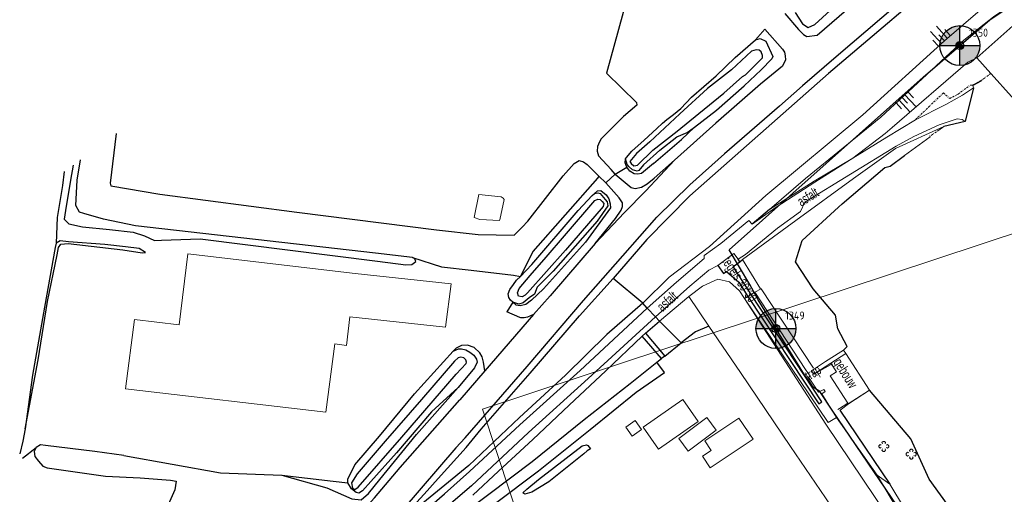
# Model space of a CAD drawing. Header units: metres. Extents: x 62183 to 64315, y 386037 to 389216.
# Tile 19 of 21: x 62183 to 62430, y 388946 to 389064. Entities that reach past the tile are written whole.
import ezdxf
from ezdxf.enums import TextEntityAlignment as Align

# ---------------------------------------------------------------- set-up
doc = ezdxf.new("R2010")
doc.units = ezdxf.units.M
doc.linetypes.add('BORDER', pattern=[1.75, 0.5, -0.25, 0.5, -0.25, 0, -0.25])
doc.layers.get('0').update_dxf_attribs({"linetype": 'CONTINUOUS'})
for name, color, linetype in [('0 @ 0.5', 7, 'CONTINUOUS'), ('0 @ 1', 7, 'CONTINUOUS'), ('0 @ 5', 7, 'CONTINUOUS'), ('BS-BINNENKRUINLIJN-KPN', 253, 'CONTINUOUS'), ('BS-BINNENTEENLIJN-KPN', 253, 'CONTINUOUS'), ('BS-INSTEEK-SLOOT-KPN', 253, 'CONTINUOUS'), ('BS-OVERIG-KPN', 253, 'CONTINUOUS'), ('BS-SCHEIDINGSLIJN-TALUDBEKL', 253, 'CONTINUOUS'), ('BS-VLAKAFSLUITING', 253, 'CONTINUOUS'), ('BS-WATERLIJN-KPN', 253, 'CONTINUOUS'), ('THEORETISCHE_NULLIJN', 1, 'CONTINUOUS')]:
    doc.layers.add(name, color=color, linetype=linetype)
for name, color, linetype, lineweight in [('BS-BEBOUWING', 253, 'CONTINUOUS', 0), ('BS-BETONBAND', 253, 'BORDER', 0), ('BS-BOOM', 253, 'CONTINUOUS', 0), ('BS-BREEKLIJN', 253, 'CONTINUOUS', 0), ('BS-Dijkpaal', 2, 'CONTINUOUS', 25), ('BS-Dijkpaalnr', 6, 'CONTINUOUS', 25), ('BS-KANT-VERHARDING', 253, 'CONTINUOUS', 0), ('BS-KRUINLIJN', 253, 'CONTINUOUS', 0), ('BS-OVERIGE-TEKSTEN', 253, 'CONTINUOUS', 0), ('BS-RASTER', 253, 'RASTER', 0), ('BS-TEENLIJN', 1, 'CONTINUOUS', 0), ('BS-TRAP-CONTOUR', 253, 'CONTINUOUS', 0), ('BS-TUSSENBERM', 253, 'CONTINUOUS', 0), ('TB-SNIJLIJNEN', 1, 'CONTINUOUS', 15)]:
    doc.layers.add(name, color=color, linetype=linetype, lineweight=lineweight)
doc.styles.add('ISO', font='isocp.shx', dxfattribs={"height": 2.5})
doc.linetypes.add('RASTER', pattern='A,3,-2,[200,RASTER,S=0.75,R=0,X=0,Y=0],-2,3', length=10)

# ---------------------------------------------------------------- blocks, each defined once
blk = doc.blocks.new('127', base_point=(62183.206022, 386036.879328))
at = {"layer": 'BS-BOOM'}
for points in [[(62182.956022, 386037.004328, 0), (62182.831022, 386037.066828, 0), (62182.706022, 386036.941828, 0), (62182.706022, 386036.816828, 0), (62182.831022, 386036.691828, 0), (62182.956022, 386036.754328, 0)], [(62183.331022, 386037.129328, 0), (62183.393522, 386037.254328, 0), (62183.268522, 386037.379328, 0), (62183.143522, 386037.379328, 0), (62183.018522, 386037.254328, 0), (62183.081022, 386037.129328, 0)], [(62183.456022, 386036.754328, 0), (62183.581022, 386036.691828, 0), (62183.706022, 386036.816828, 0), (62183.706022, 386036.941828, 0), (62183.581022, 386037.066828, 0), (62183.456022, 386037.004328, 0)], [(62183.081022, 386036.629328, 0), (62183.018522, 386036.504328, 0), (62183.143522, 386036.379328, 0), (62183.268522, 386036.379328, 0), (62183.393522, 386036.504328, 0), (62183.331022, 386036.629328, 0)]]:
    blk.add_polyline3d(points, dxfattribs=at)
blk = doc.blocks.new('dijkpaal')
at = {"layer": 'BS-Dijkpaal'}
h = blk.add_hatch(color=256, dxfattribs=at)
h.paths.add_polyline_path([(0, 0), (0, 1, 0.414214), (-1, 0)])
h.paths.add_polyline_path([(1, 0), (0, 0), (0, -1, 0.414214)])
for p, q in [((0, -1), (0, 1)), ((-1, 0), (1, 0))]:
    blk.add_line(p, q, dxfattribs=at)
blk.add_circle((0, 0), 1, dxfattribs=at)
blk = doc.blocks.new('*U298')
at = {"layer": '0 @ 0.5', "xscale": 0.5, "yscale": 0.5, "zscale": 0.5}
blk.add_blockref('dijkpaal', (62372.378, 388986.986), dxfattribs=at)
at = {"layer": '0 @ 1'}
blk.add_blockref('dijkpaal', (62372.378, 388986.986), dxfattribs=at)
at = {"layer": '0 @ 5', "xscale": 5, "yscale": 5, "zscale": 5}
blk.add_blockref('dijkpaal', (62372.378, 388986.986), dxfattribs=at)
blk = doc.blocks.new('*U299')
at = {"layer": '0 @ 0.5', "xscale": 0.5, "yscale": 0.5, "zscale": 0.5}
blk.add_blockref('dijkpaal', (62418.381, 389057.722), dxfattribs=at)
at = {"layer": '0 @ 1'}
blk.add_blockref('dijkpaal', (62418.381, 389057.722), dxfattribs=at)
at = {"layer": '0 @ 5', "xscale": 5, "yscale": 5, "zscale": 5}
blk.add_blockref('dijkpaal', (62418.381, 389057.722), dxfattribs=at)
blk = doc.blocks.new('S03')
at = {"color": 0}
for p, q in [((-2.01, 0), (-2.01, -2.01)), ((-1, 0), (-1, -4.01)), ((0, 0), (0, -2.01)), ((1, 0), (1, -4.01)), ((2.01, 0), (2.01, -2.01))]:
    blk.add_line(p, q, dxfattribs=at)

msp = doc.modelspace()

# ---------------------------------------------------------------- linework, layer by layer
at = {"layer": 'BS-BEBOUWING'}
for points in [[(62433.23, 389042.89, 0), (62431.33, 389045.02, 0), (62426.19, 389050.67, 0), (62426.09, 389050.75, 0), (62422.67, 389054.65, 0), (62437.67, 389068.02, 0), (62439.74, 389065.75, 0), (62440.03, 389065.43, 0), (62441.35, 389063.97, 0), (62444.52, 389060.37, 0), (62448.22, 389056.28, 0)], [(62304.42, 389019.24, 0), (62303.32, 389014.13, 0), (62303.24, 389013.96, 0), (62298.32, 389014.28, 0), (62296.9, 389014.78, 0), (62298.03, 389020.52, 0), (62303.62, 389019.88, 0), (62304.18, 389019.62, 0)], [(62259.79, 388966.08, 0), (62209.69, 388971.88, 0), (62211.96, 388989.23, 0), (62223.06, 388987.9, 0), (62225.28, 389005.66, 0), (62267.13, 389000.71, 0), (62291.15, 388998.18, 0), (62289.76, 388987.31, 0), (62265.78, 388989.9, 0), (62264.92, 388982.78, 0), (62262.04, 388983.14, 0)], [(62385.95, 388975.18, 0), (62390.36, 388968.36, 0), (62390.47, 388968.17, 0), (62395.75, 388971.59, 0), (62389.88, 388980.71, 0), (62386.12, 388978.32, 0), (62387.5, 388976.19, 0)], [(62349.1, 388969.25, 0), (62352.92, 388963.76, 0), (62342.98, 388956.84, 0), (62339.16, 388962.33, 0)], [(62337.19, 388963.99, 0), (62338.77, 388961.75, 0), (62336.42, 388960.09, 0), (62334.84, 388962.34, 0)], [(62350.41, 388956.36, 0), (62348.07, 388959.5, 0), (62355.11, 388964.74, 0), (62357.45, 388961.59, 0)], [(62354.6, 388958.93, 0), (62363.13, 388964.61, 0), (62366.66, 388959.32, 0), (62355.93, 388952.17, 0), (62354.01, 388955.05, 0), (62356.21, 388956.51, 0)]]:
    msp.add_polyline3d(points, close=True, dxfattribs=at)
at = {"layer": 'BS-BETONBAND'}
for points in [[(62407.27, 389039.2, 0), (62414.26, 389045.92, 0), (62415.85, 389044.49, 0), (62417.96, 389045.61, 0), (62420.98, 389047.85, 0), (62421.48, 389047.82, 0), (62423.62, 389048.92, 0), (62426.09, 389050.75, 0)], [(62413.14, 389036.58, 0), (62410.86, 389035.06, 0)]]:
    msp.add_polyline3d(points, dxfattribs=at)
at = {"layer": 'BS-BINNENKRUINLIJN-KPN'}
for points in [[(62341.75, 389028.24, 0), (62348.72, 389034.21, 0), (62351.98, 389037.31, 0)], [(62335.05, 389027.32, 0), (62334.68, 389028.44, 0), (62334.75, 389029.38, 0)], [(62341.75, 389028.24, 0), (62338.78, 389025.74, 0), (62337.84, 389025.6, 0), (62336.89, 389025.7, 0), (62335.86, 389026.35, 0), (62335.05, 389027.32, 0)], [(62326.97, 389020.71, 0), (62327.73, 389021.39, 0), (62328.54, 389021.51, 0), (62329.9, 389020.41, 0), (62330.56, 389019.44, 0), (62330.87, 389018.17, 0), (62331.02, 389017.13, 0), (62324.73, 389008.59, 0), (62314.22, 388996.92, 0), (62311.21, 388994.09, 0), (62309.84, 388993.01, 0), (62308.41, 388992.65, 0), (62307.4, 388992.81, 0), (62306.54, 388993.54, 0)], [(62214.67, 389006.04, 0), (62213.11, 389006.98, 0), (62209.66, 389007.45, 0), (62204.52, 389007.99, 0), (62195.43, 389008.66, 0), (62193.36, 389008.93, 0), (62192.37, 389008.33, 0), (62192.1, 389007.29, 0), (62189.42, 388992.33, 0), (62186.41, 388975.29, 0), (62184.55, 388961.9, 0)], [(62339.11, 388993.35, 0), (62330.07, 388985.47, 0), (62319.76, 388975.33, 0), (62308.23, 388964.76, 0), (62295.55, 388952.72, 0)], [(62296.56, 388945.34, 0), (62303, 388951.35, 0), (62311.59, 388959.27, 0), (62320.64, 388967.85, 0), (62329.86, 388976.43, 0), (62338.89, 388985.08, 0)], [(62248.82, 388950.35, 0), (62260.04, 388947.16, 0), (62266.31, 388944.39, 0), (62268.62, 388944.15, 0), (62270.46, 388945.78, 0), (62273.26, 388949.22, 0), (62282.47, 388960.48, 0), (62292.88, 388972.22, 0)], [(62295.55, 388952.72, 0), (62289.54, 388947.82, 0), (62284.06, 388943.32, 0), (62280.45, 388941.01, 0)]]:
    msp.add_polyline3d(points, dxfattribs=at)
at = {"layer": 'BS-BINNENTEENLIJN-KPN'}
for points in [[(62184.55, 388961.9, 0), (62187.86, 388979.15, 0), (62190.14, 388993.73, 0), (62192.57, 389005.43, 0), (62192.89, 389007.21, 0), (62193.49, 389008.12, 0), (62195.34, 389008.26, 0), (62209.01, 389006.68, 0), (62213.82, 389005.94, 0), (62214.67, 389006.04, 0)], [(62294.93, 388957.21, 0), (62298.67, 388961.83, 0), (62310.92, 388975.83, 0), (62323.21, 388990.14, 0), (62331.64, 388999.52, 0)], [(62344.58, 388980.07, 0), (62348.64, 388983.4, 0)], [(62342.55, 388978.57, 0), (62343.73, 388979.53, 0)], [(62296.91, 388942.84, 0), (62300.52, 388945.6, 0), (62311.42, 388953.71, 0), (62324.39, 388964.21, 0), (62335.93, 388973.25, 0), (62342.55, 388978.57, 0)], [(62280.45, 388941.01, 0), (62280.8, 388941.6, 0), (62282.44, 388943.52, 0), (62284.4, 388945.55, 0), (62287.92, 388949.5, 0), (62294.93, 388957.21, 0)], [(62248.82, 388950.35, 0), (62261.61, 388948.86, 0), (62265.32, 388948.44, 0)]]:
    msp.add_polyline3d(points, dxfattribs=at)
at = {"layer": 'BS-BREEKLIJN'}
for points in [[(62399.66, 389035.77, 0), (62391.64, 389029.62, 0), (62381.91, 389023.8, 0), (62370.78, 389016.73, 0)], [(62400.91, 388948.05, 0), (62388.42, 388966.58, 0), (62390.49, 388968.16, 0), (62395.75, 388971.59, 0)], [(62387.84, 388966.71, 0), (62388.3, 388966.97, 0), (62390.36, 388968.36, 0)]]:
    msp.add_polyline3d(points, dxfattribs=at)
msp.add_polyline3d([(62381.88, 388975.55, 0), (62386.16, 388977.99, 0), (62386.07, 388978.18, 0), (62386.12, 388978.32, 0), (62382.45, 388975.9, 0)], close=True, dxfattribs=at)
at = {"layer": 'BS-INSTEEK-SLOOT-KPN'}
for points in [[(62377.16, 389066.02, 0), (62379.04, 389063.15, 0), (62380.46, 389062.24, 0), (62382.12, 389062.97, 0), (62385.94, 389066.54, 0)], [(62334.75, 389029.38, 0), (62335.01, 389029.78, 0), (62336.29, 389031.31, 0), (62339.45, 389034.09, 0), (62342.58, 389037.02, 0), (62344.04, 389038.36, 0), (62345.08, 389039.26, 0), (62346.79, 389040.51, 0), (62348.6, 389042.04, 0), (62351.25, 389044.82, 0), (62357.43, 389050.18, 0), (62362.17, 389054.76, 0), (62367.24, 389059.15, 0), (62368.39, 389059.47, 0), (62369.88, 389058.8, 0), (62371.58, 389054.98, 0), (62371.38, 389054.38, 0)], [(62339.24, 389027.9, 0), (62343.3, 389031.55, 0), (62347.62, 389034.88, 0), (62350.2, 389036, 0), (62351.98, 389037.31, 0), (62357.51, 389041.59, 0), (62364.47, 389047.68, 0), (62368.67, 389051.64, 0), (62371.38, 389054.38, 0)], [(62196.59, 389027.87, 0), (62195.92, 389024.07, 0), (62194.67, 389016.46, 0), (62194.29, 389014.34, 0), (62195.51, 389013.16, 0), (62198.88, 389012.39, 0), (62205.65, 389011.77, 0), (62211.62, 389011.11, 0), (62214.42, 389010.16, 0), (62216.9, 389009, 0), (62218.65, 389009.08, 0), (62228.33, 389009.43, 0), (62272.68, 389003.83, 0), (62279.79, 389002.94, 0), (62281.26, 389002.97, 0), (62282.26, 389003.72, 0), (62282.01, 389004.42, 0), (62281.5, 389004.73, 0), (62272.23, 389005.8, 0), (62229.04, 389010.71, 0), (62212.21, 389012.63, 0), (62204.13, 389014.32, 0), (62199.27, 389015.71, 0), (62198.18, 389016.11, 0), (62197.28, 389017.77, 0), (62197.61, 389024.05, 0), (62198.39, 389029.19, 0)], [(62335.63, 389027.4, 0), (62335.13, 389027.99, 0), (62334.75, 389029.38, 0)], [(62339.24, 389027.9, 0), (62338.04, 389026.53, 0), (62337.63, 389026.34, 0), (62336.52, 389026.63, 0), (62335.63, 389027.4, 0)], [(62268.98, 388946.4, 0), (62268.05, 388945.84, 0), (62267.39, 388945.98, 0), (62266.19, 388946.94, 0), (62265.32, 388948.44, 0), (62265.26, 388949.29, 0), (62267.01, 388952.95, 0), (62273.23, 388960.04, 0), (62281.93, 388970.64, 0), (62291.62, 388981.34, 0)], [(62291.62, 388981.34, 0), (62292.99, 388981.93, 0), (62293.74, 388981.91, 0), (62294.77, 388981.64, 0), (62295.78, 388981.09, 0), (62296.78, 388980.3, 0), (62297.44, 388979.31, 0), (62297.62, 388978.59, 0), (62296.97, 388977.19, 0), (62292.88, 388972.22, 0)], [(62292.88, 388972.22, 0), (62286.21, 388966.18, 0), (62277.45, 388955.87, 0), (62271.07, 388948.76, 0), (62268.98, 388946.4, 0)]]:
    msp.add_polyline3d(points, dxfattribs=at)
for points in [[(62327.8, 389020.88, 0), (62328.4, 389020.71, 0), (62329.7, 389019.27, 0), (62330.15, 389018.63, 0), (62330.29, 389017.69, 0), (62327.69, 389013.81, 0), (62316.63, 389001.36, 0), (62312.62, 388997.36, 0), (62311.95, 388995.6, 0), (62310.68, 388994.69, 0), (62309.16, 388993.4, 0), (62308.1, 388993.04, 0), (62306.54, 388993.54, 0), (62305.94, 388994.1, 0), (62305.54, 388994.72, 0), (62305.41, 388995.65, 0), (62305.82, 388996.73, 0), (62306.72, 388998.02, 0), (62307.52, 388999.12, 0), (62308.48, 388999.99, 0), (62311.29, 389002.97, 0), (62322.93, 389016.46, 0), (62326.39, 389020.26, 0), (62326.97, 389020.71, 0)], [(62325.98, 388956.91, 0), (62325.17, 388956.43, 0), (62324.33, 388955.64, 0), (62315.53, 388948.62, 0), (62311.34, 388946.04, 0), (62309.59, 388945.6, 0), (62309.1, 388945.92, 0), (62310.06, 388946.84, 0), (62313.02, 388949.27, 0), (62323.9, 388957.7, 0), (62324.98, 388957.93, 0), (62325.31, 388957.78, 0)]]:
    msp.add_polyline3d(points, close=True, dxfattribs=at)
at = {"layer": 'BS-KANT-VERHARDING'}
for points in [[(62340.19, 388992.08, 0), (62347.53, 388998.61, 0), (62354.45, 389004.54, 0), (62354.45, 389005.24, 0), (62358.56, 389008.28, 0), (62365.57, 389014, 0), (62366.46, 389013.05, 0), (62372.46, 389017.36, 0), (62382.12, 389023.58, 0), (62391.64, 389029.62, 0), (62400.1, 389034.82, 0), (62407.27, 389039.2, 0), (62414.87, 389042.99, 0), (62419.06, 389045.31, 0), (62421.76, 389047.21, 0), (62421.63, 389047.77, 0)], [(62419.72, 389038.72, 0), (62418.99, 389039.25, 0), (62417.72, 389039.42, 0), (62413.19, 389037.9, 0), (62406.86, 389035.02, 0), (62402.48, 389032.61, 0), (62391.04, 389025.61, 0), (62379.59, 389018.56, 0), (62378.55, 389016.21, 0), (62372.75, 389012.06, 0), (62364.75, 389005.52, 0), (62362.96, 389004.35, 0), (62361.88, 389005.71, 0), (62357.84, 389002.75, 0), (62355.56, 389001.61, 0), (62350.84, 388997.57, 0), (62342.23, 388989.88, 0)]]:
    msp.add_polyline3d(points, dxfattribs=at)
at = {"layer": 'BS-KRUINLIJN'}
for points in [[(62370.78, 389016.73, 0), (62379.79, 389024.5, 0), (62398.59, 389039.86, 0), (62419.4, 389059.08, 0), (62426.8, 389064.89, 0), (62435.25, 389070.71, 0), (62442.13, 389074.46, 0), (62452.59, 389077.01, 0), (62464.47, 389077.77, 0), (62467.86, 389076.18, 0)], [(62433.69, 389073.96, 0), (62424.01, 389067.06, 0), (62414.5, 389058.93, 0), (62394.08, 389040.44, 0), (62369.88, 389020.21, 0), (62355.76, 389007.48, 0), (62345.69, 388999.83, 0), (62339.11, 388993.35, 0)], [(62387.55, 388964.77, 0), (62383.82, 388970.64, 0), (62384.67, 388971.26, 0), (62384.33, 388971.78, 0), (62383.06, 388971.08, 0), (62380.5, 388974.87, 0), (62380.91, 388975.12, 0), (62379.77, 388976.77, 0), (62367.13, 388996.04, 0)], [(62540.72, 388724.6, 0), (62523.03, 388750.59, 0), (62513.41, 388764.45, 0), (62498.77, 388785.63, 0), (62484.52, 388807.09, 0), (62467.63, 388832.22, 0), (62450.47, 388861.72, 0), (62438.19, 388883.19, 0), (62415.77, 388916.7, 0), (62400.31, 388940.16, 0), (62384.89, 388963.04, 0), (62364.52, 388994.51, 0)], [(62397.66, 388950.31, 0), (62403.09, 388941.17, 0), (62418.27, 388918.59, 0), (62441.74, 388882.41, 0), (62453.46, 388862.01, 0), (62470.56, 388833.44, 0), (62487.38, 388808.15, 0), (62501.24, 388787.44, 0), (62515.75, 388766.33, 0), (62524.4, 388752.08, 0), (62540.7, 388726.99, 0), (62559.87, 388702.37, 0), (62572.12, 388685.92, 0), (62579.43, 388673.66, 0), (62582.97, 388664.97, 0)]]:
    msp.add_polyline3d(points, dxfattribs=at)
at = {"layer": 'BS-OVERIG-KPN'}
for points in [[(62374.63, 389065.73, 0), (62378.03, 389061.78, 0), (62379.28, 389060.49, 0), (62380.12, 389060.03, 0), (62382.67, 389060.32, 0), (62401.59, 389076.77, 0), (62410.85, 389084.64, 0), (62415.9, 389088.66, 0), (62421.22, 389092.4, 0), (62428.24, 389096.34, 0), (62432.56, 389098.56, 0), (62435.22, 389099.69, 0), (62438.09, 389100.66, 0), (62442.3, 389102.01, 0), (62446.98, 389103.14, 0), (62451.21, 389103.95, 0), (62456.4, 389104.81, 0), (62462.48, 389105.52, 0), (62469.04, 389107.07, 0), (62473.05, 389107.46, 0), (62479.29, 389108.58, 0), (62486.25, 389110.6, 0)], [(62431.23, 389089.21, 0), (62425.19, 389085.76, 0), (62422.16, 389083.55, 0), (62414.98, 389078.34, 0), (62406.28, 389071.07, 0), (62387.42, 389054.89, 0), (62379.02, 389047.67, 0), (62373.3, 389042.58, 0), (62359.53, 389030.68, 0)], [(62339.88, 389086.97, 0), (62330.01, 389050.85, 0), (62337.53, 389043.48, 0), (62337.62, 389042.82, 0), (62334.24, 389039.99, 0), (62328.64, 389034.4, 0), (62328.22, 389033.67, 0), (62327.71, 389032.54, 0), (62327.62, 389031.36, 0), (62328.02, 389030.2, 0), (62331.12, 389026.78, 0)], [(62369.61, 389061.83, 0), (62374.05, 389056.84, 0), (62374.52, 389056.08, 0), (62374.72, 389055.18, 0), (62374.73, 389054.2, 0), (62374.03, 389052.62, 0), (62368.53, 389048.12, 0), (62357.31, 389038.34, 0), (62347, 389029.07, 0)], [(62207.36, 389035.76, 0), (62205.81, 389023.36, 0), (62205.97, 389022.69, 0), (62218.26, 389020.55, 0), (62252.5, 389016.08, 0), (62287.46, 389011.69, 0)], [(62294.6, 388959.65, 0), (62310.13, 388977.48, 0), (62324.21, 388993.98, 0), (62334.09, 389005.19, 0), (62342.58, 389014.86, 0), (62350.87, 389022.89, 0), (62359.53, 389030.68, 0)], [(62319.16, 389025.14, 0), (62321.88, 389028.25, 0), (62323.19, 389029.03, 0), (62324.23, 389028.67, 0), (62325.18, 389028.03, 0), (62326.92, 389026.21, 0)], [(62327.19, 389008.24, 0), (62334.47, 389015.99, 0), (62339.82, 389021.43, 0), (62347, 389029.07, 0)], [(62327.19, 389008.24, 0), (62332.26, 389014.53, 0), (62333.69, 389016.58, 0), (62334.03, 389017.49, 0), (62334.02, 389018.42, 0), (62333.17, 389019.67, 0), (62329.82, 389023.43, 0), (62332.2, 389025.59, 0), (62336.15, 389022.24, 0), (62337.17, 389021.98, 0), (62338.71, 389022.31, 0), (62340.18, 389023.2, 0), (62341.93, 389024.57, 0), (62347, 389029.07, 0)], [(62194.31, 389026.21, 0), (62193.93, 389022.72, 0), (62192.61, 389014.76, 0), (62192.37, 389008.33, 0)], [(62326.92, 389026.21, 0), (62328.05, 389025.08, 0), (62327.73, 389024.59, 0), (62311.54, 389006.23, 0), (62308.48, 388999.99, 0)], [(62332.2, 389025.59, 0), (62331.12, 389026.78, 0)], [(62332.2, 389025.59, 0), (62335.05, 389027.32, 0)], [(62287.46, 389011.69, 0), (62297.87, 389010.47, 0), (62306.91, 389010.34, 0), (62308.89, 389012.37, 0), (62310.33, 389013.87, 0), (62319.16, 389025.14, 0)], [(62329.82, 389023.43, 0), (62328.05, 389025.08, 0)], [(62327.19, 389008.24, 0), (62315.93, 388995.17, 0), (62311.73, 388990.51, 0), (62310.25, 388989.83, 0), (62309.37, 388989.65, 0), (62308.59, 388989.66, 0), (62308.29, 388989.78, 0), (62305.07, 388991.2, 0)], [(62281.5, 389004.73, 0), (62288.73, 389002.44, 0)], [(62288.73, 389002.44, 0), (62296.14, 389001.61, 0), (62306.77, 389000.36, 0), (62308.48, 388999.99, 0)], [(62306.54, 388993.54, 0), (62305.07, 388991.2, 0)], [(62295.75, 388951.26, 0), (62308.29, 388962.89, 0), (62323.44, 388976.49, 0), (62340.19, 388992.08, 0)], [(62342.23, 388989.88, 0), (62325.38, 388974.46, 0), (62310.46, 388961.02, 0), (62296.25, 388947.66, 0)], [(62311.73, 388990.51, 0), (62299.55, 388976.38, 0)], [(62339.77, 388985.84, 0), (62343.24, 388988.79, 0)], [(62299.55, 388976.38, 0), (62299.22, 388978.54, 0), (62298.93, 388979.92, 0), (62298.27, 388980.93, 0), (62296.87, 388982.23, 0), (62295.25, 388982.82, 0), (62293.75, 388982.73, 0), (62292.38, 388982.12, 0), (62291.62, 388981.34, 0)], [(62299.55, 388976.38, 0), (62293.3, 388969.14, 0)], [(62344.51, 388975.98, 0), (62342.55, 388978.57, 0)], [(62297.39, 388939.34, 0), (62302.25, 388943.31, 0), (62313, 388951.37, 0), (62325.92, 388961.73, 0), (62337.41, 388971.08, 0), (62344.51, 388975.98, 0)], [(62263.51, 388940.8, 0), (62264.8, 388940.22, 0), (62266.71, 388940.01, 0), (62268.42, 388940.85, 0), (62271.96, 388944.7, 0), (62278.39, 388952.22, 0), (62293.3, 388969.14, 0)], [(62184.55, 388961.9, 0), (62184.02, 388958.8, 0), (62183.21, 388955.62, 0)], [(62294.6, 388959.65, 0), (62292.34, 388957.12, 0), (62279.01, 388941.72, 0), (62278.67, 388940.49, 0), (62278.54, 388939.56, 0), (62278.93, 388938.77, 0), (62279.85, 388938.7, 0), (62282.57, 388940, 0), (62285.03, 388941.83, 0), (62289.46, 388945.67, 0), (62295.75, 388951.26, 0)], [(62183.88, 388954.57, 0), (62187.34, 388957.28, 0)], [(62209.29, 388955.25, 0), (62202.01, 388956.22, 0), (62189.63, 388957.77, 0), (62188.42, 388957.88, 0), (62187.34, 388957.28, 0), (62186.86, 388956.27, 0), (62187.03, 388954.96, 0), (62187.87, 388953.79, 0), (62188.99, 388952.6, 0), (62190.04, 388952.12, 0), (62204.69, 388950.06, 0), (62213.32, 388949.67, 0), (62220.96, 388949.04, 0), (62222.36, 388948.79, 0), (62222.04, 388946.63, 0), (62220.38, 388942.88, 0), (62218.53, 388938.98, 0), (62216.42, 388933.58, 0), (62214.32, 388929.18, 0), (62211.59, 388923.47, 0), (62209.04, 388916.84, 0), (62208.76, 388915.7, 0)], [(62209.29, 388955.25, 0), (62233.47, 388950.93, 0), (62248.82, 388950.35, 0)], [(62296.25, 388947.66, 0), (62291.09, 388943.24, 0)]]:
    msp.add_polyline3d(points, dxfattribs=at)
msp.add_polyline3d([(62339.77, 388985.84, 0), (62344.58, 388980.07, 0), (62343.73, 388979.53, 0), (62338.89, 388985.08, 0)], close=True, dxfattribs=at)
msp.add_polyline3d([(62339.77, 388985.84, 0), (62344.58, 388980.07, 0), (62343.73, 388979.53, 0), (62338.89, 388985.08, 0)], close=True, dxfattribs=at)
at = {"layer": 'BS-RASTER'}
for points in [[(62367.24, 389059.15, 0), (62369.61, 389061.83, 0)], [(62399.66, 389035.77, 0), (62401.49, 389037.27, 0), (62420.38, 389053.62, 0), (62422.67, 389054.65, 0)], [(62402.26, 389032.02, 0), (62391.8, 389024.49, 0), (62377.35, 389014, 0), (62363.98, 389004.28, 0), (62368.55, 388996.92, 0), (62368.64, 388996.91, 0), (62367.13, 388996.04, 0), (62366.19, 388995.49, 0), (62365.37, 388995.01, 0), (62364.52, 388994.51, 0)], [(62452.46, 388902.01, 0), (62443.97, 388899.63, 0), (62442.39, 388899.81, 0), (62437.51, 388900.64, 0), (62430.82, 388901.87, 0), (62404.51, 388942.03, 0), (62400.89, 388948.04, 0), (62397.66, 388950.31, 0), (62387.55, 388964.77, 0), (62385.41, 388963.46, 0), (62364.52, 388994.51, 0), (62363.3, 388996.44, 0), (62360.73, 388998.66, 0), (62357.87, 388999.33, 0), (62353.97, 388997.62, 0), (62350.59, 388995.01, 0), (62355.56, 388987.62, 0), (62363.48, 388975.98, 0)], [(62381.74, 388977.05, 0), (62368.64, 388996.91, 0)], [(62400.89, 388948.04, 0), (62388.4, 388966.58, 0)]]:
    msp.add_polyline3d(points, dxfattribs=at)
at = {"layer": 'BS-SCHEIDINGSLIJN-TALUDBEKL'}
for points in [[(62495.44, 389101.01, 0), (62490.16, 389097, 0), (62476.93, 389093.81, 0), (62464.25, 389093.53, 0), (62451.44, 389093.49, 0), (62437.93, 389090.91, 0), (62427.87, 389085.63, 0), (62417.78, 389078.2, 0), (62385.51, 389050.77, 0), (62350.87, 389020.17, 0), (62340.11, 389009.25, 0), (62331.64, 388999.52, 0)], [(62468.96, 389059.48, 0), (62470.78, 389055.7, 0), (62478.61, 389047.64, 0), (62491.76, 389031, 0), (62495.74, 389030.63, 0), (62502.31, 389022.07, 0), (62515.16, 389008.2, 0), (62532.05, 388988.54, 0), (62534.77, 388985.87, 0), (62533.27, 388984.75, 0), (62535.21, 388982.64, 0), (62535.84, 388981.98, 0), (62534.27, 388979.13, 0), (62529.14, 388975.37, 0), (62491.61, 388951.48, 0), (62452.52, 388925.63, 0), (62445.95, 388919.47, 0), (62435.02, 388911.8, 0), (62432.45, 388916.37, 0), (62425.24, 388926.39, 0), (62418.13, 388939.05, 0), (62410.72, 388949.32, 0), (62406.08, 388959.41, 0), (62395.75, 388971.59, 0)], [(62423.62, 389048.92, 0), (62423.65, 389048.87, 0), (62421.63, 389047.77, 0)], [(62389.26, 388981.57, 0), (62390.2, 388982.46, 0), (62387.9, 388986.89, 0), (62387.27, 388990.35, 0), (62381.73, 388996.88, 0), (62377.25, 389003.63, 0), (62378.95, 389008.98, 0), (62388.04, 389017.33, 0), (62388.96, 389018.2, 0), (62399.59, 389027.27, 0), (62400.93, 389027.62, 0), (62404.53, 389030.24, 0)], [(62357.84, 389002.75, 0), (62359.29, 389000.74, 0), (62360.02, 389001.29, 0), (62363.09, 388998.61, 0), (62365.37, 388995.01, 0), (62383.11, 388968.15, 0), (62383.89, 388968.65, 0), (62366.19, 388995.49, 0), (62361.7, 389002.5, 0), (62363.33, 389003.67, 0), (62362.96, 389004.35, 0)], [(62355.56, 388987.62, 0), (62352.24, 388986.19, 0), (62348.64, 388983.4, 0)]]:
    msp.add_polyline3d(points, dxfattribs=at)
at = {"layer": 'BS-TEENLIJN'}
msp.add_polyline3d([(62476.71, 388797.85, 0), (62467.23, 388811.74, 0), (62453.75, 388833.13, 0), (62438.45, 388859.9, 0), (62421.75, 388887.7, 0), (62400.59, 388920.72, 0), (62384.74, 388944.64, 0), (62376, 388957.48, 0), (62363.48, 388975.98, 0)], dxfattribs=at)
at = {"layer": 'BS-TRAP-CONTOUR'}
msp.add_polyline3d([(62389.88, 388980.71, 0), (62389.26, 388981.57, 0), (62388.64, 388981.15, 0), (62384.78, 388978.77, 0), (62381.24, 388976.45, 0), (62381.88, 388975.55, 0), (62386.12, 388978.32, 0)], close=True, dxfattribs=at)
at = {"layer": 'BS-TUSSENBERM'}
for points in [[(62413.14, 389036.58, 0), (62414.37, 389037.49, 0), (62402.26, 389032.02, 0)], [(62410.86, 389035.06, 0), (62410.95, 389034.94, 0), (62404.53, 389030.24, 0)], [(62350.59, 388995.01, 0), (62343.24, 388988.79, 0)]]:
    msp.add_polyline3d(points, dxfattribs=at)
at = {"layer": 'BS-VLAKAFSLUITING'}
for points in [[(62421.76, 389047.21, 0), (62419.72, 389038.72, 0), (62414.37, 389037.49, 0)], [(62370.78, 389016.73, 0), (62366.46, 389013.05, 0)], [(62363.33, 389003.67, 0), (62363.98, 389004.28, 0)], [(62348.64, 388983.4, 0), (62343.24, 388988.79, 0), (62342.23, 388989.88, 0), (62340.19, 388992.08, 0), (62339.11, 388993.35, 0), (62331.64, 388999.52, 0)]]:
    msp.add_polyline3d(points, dxfattribs=at)
at = {"layer": 'BS-WATERLIJN-KPN'}
for points in [[(62369.05, 389054.64, 0), (62369.02, 389055.25, 0), (62368.68, 389056.19, 0), (62368.18, 389056.61, 0), (62367.39, 389056.68, 0), (62366.28, 389056.31, 0), (62361.22, 389051.69, 0), (62355.25, 389047.01, 0), (62348.36, 389040.65, 0), (62340.81, 389033.68, 0), (62337.52, 389030.78, 0), (62335.81, 389028.75, 0), (62336.15, 389028.23, 0), (62336.86, 389027.68, 0), (62337.37, 389027.73, 0), (62337.73, 389027.83, 0), (62341.6, 389031.56, 0), (62347.63, 389036.3, 0), (62353.11, 389040.75, 0), (62359.38, 389045.81, 0), (62364.05, 389049.97, 0), (62364.76, 389050.4, 0)], [(62310.86, 389000.21, 0), (62314.93, 389004.8, 0), (62319.49, 389010.18, 0), (62327.1, 389018.99, 0), (62327.85, 389019.36, 0), (62328.43, 389019.23, 0), (62328.9, 389018.71, 0), (62329.33, 389018.22, 0), (62329.18, 389017.5, 0), (62319.75, 389006.61, 0), (62310.19, 388995.91, 0), (62309.62, 388995.36, 0), (62308.86, 388994.94, 0), (62307.98, 388995.07, 0), (62307.7, 388995.93, 0), (62308.14, 388997.01, 0)]]:
    msp.add_polyline3d(points, close=True, dxfattribs=at)
for points in [[(62291.96, 388978.87, 0), (62283.74, 388969.27, 0), (62274.64, 388958.81, 0), (62267.64, 388950.67, 0), (62266.22, 388948.38, 0), (62266.42, 388947.11, 0), (62267.01, 388946.76, 0), (62267.9, 388947.29, 0), (62278.78, 388959.79, 0), (62292.42, 388975.54, 0)], [(62292.42, 388975.54, 0), (62294.86, 388978.21, 0), (62294.99, 388978.59, 0), (62294.79, 388979.18, 0), (62294.28, 388979.7, 0), (62293.53, 388979.85, 0), (62292.91, 388979.66, 0), (62291.96, 388978.87, 0)]]:
    msp.add_polyline3d(points, dxfattribs=at)
at = {"layer": 'TB-SNIJLIJNEN'}
for points in [[(62298.95, 388966.87), (62650.22, 389083.09)], [(62298.95, 388966.87), (62623.29, 387986.52)]]:
    msp.add_lwpolyline(points, dxfattribs=at)
at = {"layer": 'THEORETISCHE_NULLIJN'}
msp.add_lwpolyline([(62430.93, 388901.07), (62386.46, 388966.55), (62383.39, 388971.21), (62382.02, 388972.11), (62381.51, 388972.61), (62380.86, 388973.64), (62379.52, 388975.44), (62367.96, 388994.13), (62365.82, 388997.99), (62360.64, 389006.64), (62409.22, 389049.83), (62425.9, 389064.2), (62430.99, 389067.62)], dxfattribs=at)

# ---------------------------------------------------------------- block references
for name in ['*U299', '*U298']:
    msp.add_blockref(name, (0, 0))
at = {"layer": 'BS-BOOM', "xscale": 2.5, "yscale": 2.5, "zscale": 2.5}
for p in [(62399.35, 388957.53), (62406.24, 388955.57)]:
    msp.add_blockref('127', p, dxfattribs=at)
at = {"layer": 'BS-KRUINLIJN'}
for p, rotation in [((62414.5, 389058.93), 222.1688765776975), ((62403.92, 389044.78), 42.73770203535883)]:
    msp.add_blockref('S03', p, dxfattribs=dict(at, rotation=rotation))

# ---------------------------------------------------------------- texts
at = {"layer": 'BS-Dijkpaalnr', "style": 'ISO'}
for s, p in [('1350', (62420.72, 389059.97)), ('1349', (62374.72, 388989.23))]:
    msp.add_text(s, height=2, dxfattribs=at).set_placement(p)
at = {"layer": 'BS-OVERIGE-TEKSTEN', "width": 0.68}
for s, rotation, p in [('asfalt', 31.6025, (62380.33, 389019.95)), ('tegels 30*30', 303.4393, (62363.07, 388999.1)), ('asfalt', 41.7674, (62345.13, 388993.82)), ('gebouw', 302.0779, (62389.56, 388975.66)), ('trap', 32.3108, (62381.82, 388975.66))]:
    msp.add_text(s, height=2.5, rotation=rotation, dxfattribs=at).set_placement(p, align=Align.MIDDLE)

doc.saveas('drawing.dxf')
